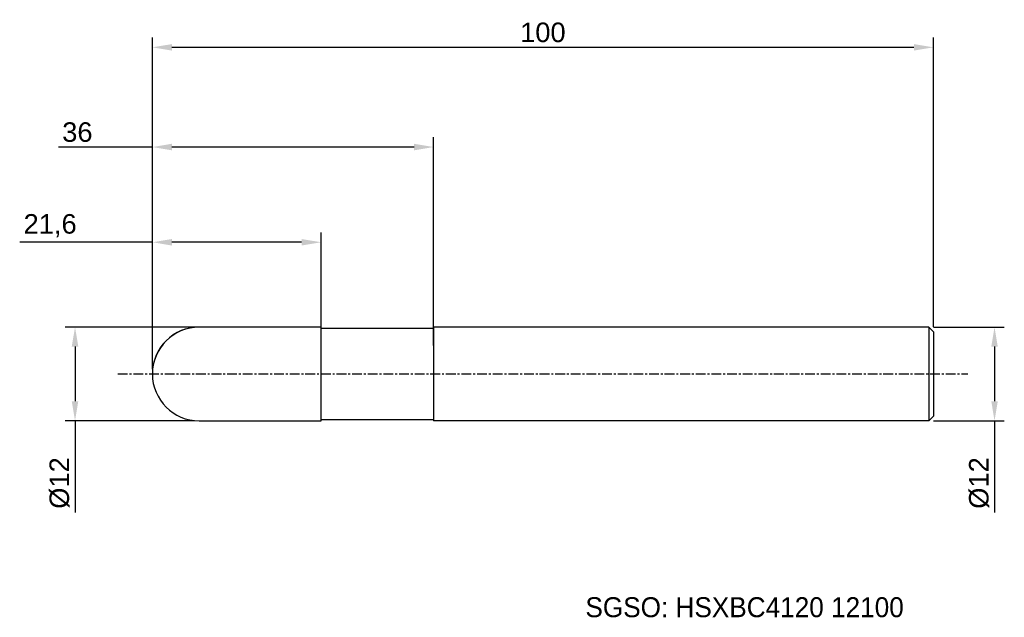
# Model space of a CAD drawing. Header units: millimetres. Extents: x 7835 to 7961, y 6079 to 6156.
import ezdxf
from ezdxf.enums import TextEntityAlignment as Align

# ---------------------------------------------------------------- set-up
doc = ezdxf.new("R2010")
doc.units = ezdxf.units.MM
doc.linetypes.add('CENTER', pattern=[2, 1.25, -0.25, 0.25, -0.25])
for name, color, linetype, lineweight in [('SK1', 4, 'Continuous', 25), ('SK4', 2, 'Continuous', 25), ('SK6', 5, 'Continuous', 25)]:
    doc.layers.add(name, color=color, linetype=linetype, lineweight=lineweight)
doc.styles.add('MS PGothic', font='txt')
doc.styles.get("Standard").update_dxf_attribs({"font": 'arial.ttf'})
doc.dimstyles.new('ISO-25', dxfattribs={"dimtxt": 2.5, "dimasz": 2.5, "dimexe": 1.25, "dimexo": 0.625, "dimtad": 1, "dimtxsty": 'Standard', "dimcen": 2.5, "dimadec": 0, "dimazin": 0, "dimtfac": 1, "dimtmove": 0, "dimatfit": 3, "dimfxl": 1, "dimarcsym": 0})

# ---------------------------------------------------------------- blocks, each defined once
blk = doc.blocks.new('*D27')
at = {"color": 0, "linetype": 'ByBlock', "lineweight": -2, "transparency": 16777216}
for p, q in [((7951.79, 6116.29), (7960.83, 6116.29)), ((7959.58, 6113.79), (7959.58, 6106.79)), ((7951.79, 6104.29), (7960.83, 6104.29)), ((7959.58, 6104.29), (7959.58, 6092.56))]:
    blk.add_line(p, q, dxfattribs=at)
at = {"color": 0, "linetype": 'ByBlock', "transparency": 16777216}
for points in [[(7959.17, 6113.79), (7960, 6113.79), (7959.58, 6116.29)], [(7959.17, 6106.79), (7960, 6106.79), (7959.58, 6104.29)]]:
    blk.add_solid(points, dxfattribs=at)
at = {"layer": 'Defpoints', "color": 0, "linetype": 'ByBlock', "transparency": 16777216}
for p in [(7951.16, 6116.29), (7951.16, 6104.29), (7959.58, 6104.29)]:
    blk.add_point(p, dxfattribs=at)
at = {"color": 0, "linetype": 'ByBlock', "transparency": 16777216, "insert": (7957.61, 6096.32), "char_height": 2.5, "attachment_point": 5, "rotation": 90}
blk.add_mtext('{\\fArial|b0|i0|c134|p34;%%C}12', dxfattribs=at)
blk = doc.blocks.new('*D28')
at = {"color": 0, "linetype": 'ByBlock', "lineweight": -2, "transparency": 16777216}
for p, q in [((7857.14, 6116.29), (7840.61, 6116.29)), ((7841.86, 6113.79), (7841.86, 6106.79)), ((7857.14, 6104.29), (7840.61, 6104.29)), ((7841.86, 6104.29), (7841.86, 6092.56))]:
    blk.add_line(p, q, dxfattribs=at)
at = {"color": 0, "linetype": 'ByBlock', "transparency": 16777216}
for points in [[(7841.44, 6113.79), (7842.28, 6113.79), (7841.86, 6116.29)], [(7841.44, 6106.79), (7842.28, 6106.79), (7841.86, 6104.29)]]:
    blk.add_solid(points, dxfattribs=at)
at = {"layer": 'Defpoints', "color": 0, "linetype": 'ByBlock', "transparency": 16777216}
for p in [(7857.76, 6116.29), (7841.86, 6104.29), (7857.76, 6104.29)]:
    blk.add_point(p, dxfattribs=at)
at = {"color": 0, "linetype": 'ByBlock', "transparency": 16777216, "insert": (7839.89, 6096.32), "char_height": 2.5, "attachment_point": 5, "rotation": 90}
blk.add_mtext('{\\fArial|b0|i0|c134|p34;%%C}12', dxfattribs=at)
blk = doc.blocks.new('*D29')
at = {"color": 0, "linetype": 'ByBlock', "lineweight": -2, "transparency": 16777216}
for p, q in [((7851.76, 6110.91), (7851.76, 6128.4)), ((7873.36, 6115.78), (7873.36, 6128.4)), ((7851.76, 6127.15), (7834.78, 6127.15)), ((7870.86, 6127.15), (7854.26, 6127.15))]:
    blk.add_line(p, q, dxfattribs=at)
at = {"color": 0, "linetype": 'ByBlock', "transparency": 16777216}
for points in [[(7854.26, 6127.56), (7854.26, 6126.73), (7851.76, 6127.15)], [(7870.86, 6127.56), (7870.86, 6126.73), (7873.36, 6127.15)]]:
    blk.add_solid(points, dxfattribs=at)
at = {"layer": 'Defpoints', "color": 0, "linetype": 'ByBlock', "transparency": 16777216}
for p in [(7873.36, 6127.15), (7873.36, 6115.16), (7851.76, 6110.29)]:
    blk.add_point(p, dxfattribs=at)
at = {"color": 0, "linetype": 'ByBlock', "transparency": 16777216, "insert": (7838.67, 6129.27), "char_height": 2.5, "attachment_point": 5}
blk.add_mtext('21,6', dxfattribs=at)
blk = doc.blocks.new('*D30')
at = {"color": 0, "linetype": 'ByBlock', "lineweight": -2, "transparency": 16777216}
for p, q in [((7851.76, 6110.91), (7851.76, 6140.59)), ((7887.76, 6113.91), (7887.76, 6140.59)), ((7851.76, 6139.34), (7839.75, 6139.34)), ((7885.26, 6139.34), (7854.26, 6139.34))]:
    blk.add_line(p, q, dxfattribs=at)
at = {"color": 0, "linetype": 'ByBlock', "transparency": 16777216}
for points in [[(7854.26, 6139.76), (7854.26, 6138.92), (7851.76, 6139.34)], [(7885.26, 6139.76), (7885.26, 6138.92), (7887.76, 6139.34)]]:
    blk.add_solid(points, dxfattribs=at)
at = {"layer": 'Defpoints', "color": 0, "linetype": 'ByBlock', "transparency": 16777216}
for p in [(7887.76, 6139.34), (7887.76, 6113.29), (7851.76, 6110.29)]:
    blk.add_point(p, dxfattribs=at)
at = {"color": 0, "linetype": 'ByBlock', "transparency": 16777216, "insert": (7842.16, 6141.24), "char_height": 2.5, "attachment_point": 5}
blk.add_mtext('36', dxfattribs=at)
blk = doc.blocks.new('*D32')
at = {"color": 0, "linetype": 'ByBlock', "lineweight": -2, "transparency": 16777216}
for p, q in [((7851.76, 6116.91), (7851.76, 6153.36)), ((7951.76, 6116.31), (7951.76, 6153.36)), ((7854.26, 6152.11), (7949.26, 6152.11))]:
    blk.add_line(p, q, dxfattribs=at)
at = {"color": 0, "linetype": 'ByBlock', "transparency": 16777216}
for points in [[(7854.26, 6152.52), (7854.26, 6151.69), (7851.76, 6152.11)], [(7949.26, 6152.52), (7949.26, 6151.69), (7951.76, 6152.11)]]:
    blk.add_solid(points, dxfattribs=at)
at = {"layer": 'Defpoints', "color": 0, "linetype": 'ByBlock', "transparency": 16777216}
for p in [(7951.76, 6152.11), (7851.76, 6116.29), (7951.76, 6115.69)]:
    blk.add_point(p, dxfattribs=at)
at = {"color": 0, "linetype": 'ByBlock', "transparency": 16777216, "insert": (7901.76, 6154.01), "char_height": 2.5, "attachment_point": 5}
blk.add_mtext('100', dxfattribs=at)

msp = doc.modelspace()

# ---------------------------------------------------------------- linework, layer by layer
at = {"color": 4, "linetype": 'ByBlock'}
for p, q in [((7873.36, 6116.285), (7857.76, 6116.285)), ((7873.36, 6104.285), (7873.36, 6116.285)), ((7873.36, 6116.135), (7887.76, 6116.135)), ((7887.76, 6116.285), (7887.76, 6104.285)), ((7873.36, 6104.435), (7887.76, 6104.435))]:
    msp.add_line(p, q, dxfattribs=at)
msp.add_arc((7857.76, 6110.285), 6, 90, 270, dxfattribs=at)
at = {"layer": 'SK1', "linetype": 'Continuous'}
for p, q in [((7951.16, 6116.285), (7887.76, 6116.285)), ((7951.16, 6116.285), (7951.76, 6115.685)), ((7951.16, 6116.285), (7951.16, 6104.285)), ((7951.76, 6115.685), (7951.76, 6104.885)), ((7951.16, 6104.285), (7887.76, 6104.285)), ((7951.76, 6104.885), (7951.16, 6104.285))]:
    msp.add_line(p, q, dxfattribs=at)
at = {"layer": 'SK1', "color": 4, "linetype": 'Continuous'}
msp.add_line((7857.76, 6104.285), (7873.36, 6104.285), dxfattribs=at)
msp.add_arc((7857.76, 6110.285), 6, 90, 180.00001, dxfattribs=at)
at = {"layer": 'SK4', "linetype": 'CENTER'}
msp.add_line((7847.345, 6110.285), (7956.149, 6110.285), dxfattribs=at)

# ---------------------------------------------------------------- texts
at = {"layer": 'SK6', "color": 5, "linetype": 'Continuous', "style": 'MS PGothic'}
msp.add_text('SGSO: HSXBC4120 12100', height=2.55961, dxfattribs=at).set_placement((7907.202, 6078.369), align=Align.BOTTOM_LEFT)

# ---------------------------------------------------------------- dimensions: what is measured, and where the dimension line sits
at = {"linetype": 'ByBlock'}
dim = msp.add_linear_dim(base=(7951.76, 6152.106), p1=(7851.76, 6116.285), p2=(7951.76, 6115.685), dimstyle='ISO-25', dxfattribs=at)
dim.commit()
dim.dimension.update_dxf_attribs({"geometry": '*D32', "text_midpoint": (7901.76, 6154.007)})
for base, p2, picture, middle in [((7887.76, 6139.339), (7887.76, 6113.285), '*D30', (7842.159, 6139.339)), ((7873.36, 6127.145), (7873.36, 6115.159), '*D29', (7838.668, 6127.145))]:
    dim = msp.add_linear_dim(base=base, p1=(7851.76, 6110.285), p2=p2, dimstyle='ISO-25', dxfattribs=at)
    dim.commit()
    dim.dimension.update_dxf_attribs({"geometry": picture, "text_midpoint": middle, "dimtype": 160})
for base, p1, p2, picture, middle in [((7841.859, 6104.285), (7857.76, 6116.285), (7857.76, 6104.285), '*D28', (7841.859, 6096.325)), ((7959.584, 6104.285), (7951.16, 6116.285), (7951.16, 6104.285), '*D27', (7959.584, 6096.325))]:
    dim = msp.add_linear_dim(base=base, p1=p1, p2=p2, angle=90, text='{\\fArial|b0|i0|c134|p34;%%C}<>', dimstyle='ISO-25', dxfattribs=at)
    dim.commit()
    dim.dimension.update_dxf_attribs({"geometry": picture, "text_midpoint": middle, "dimtype": 160})

doc.saveas('drawing.dxf')
